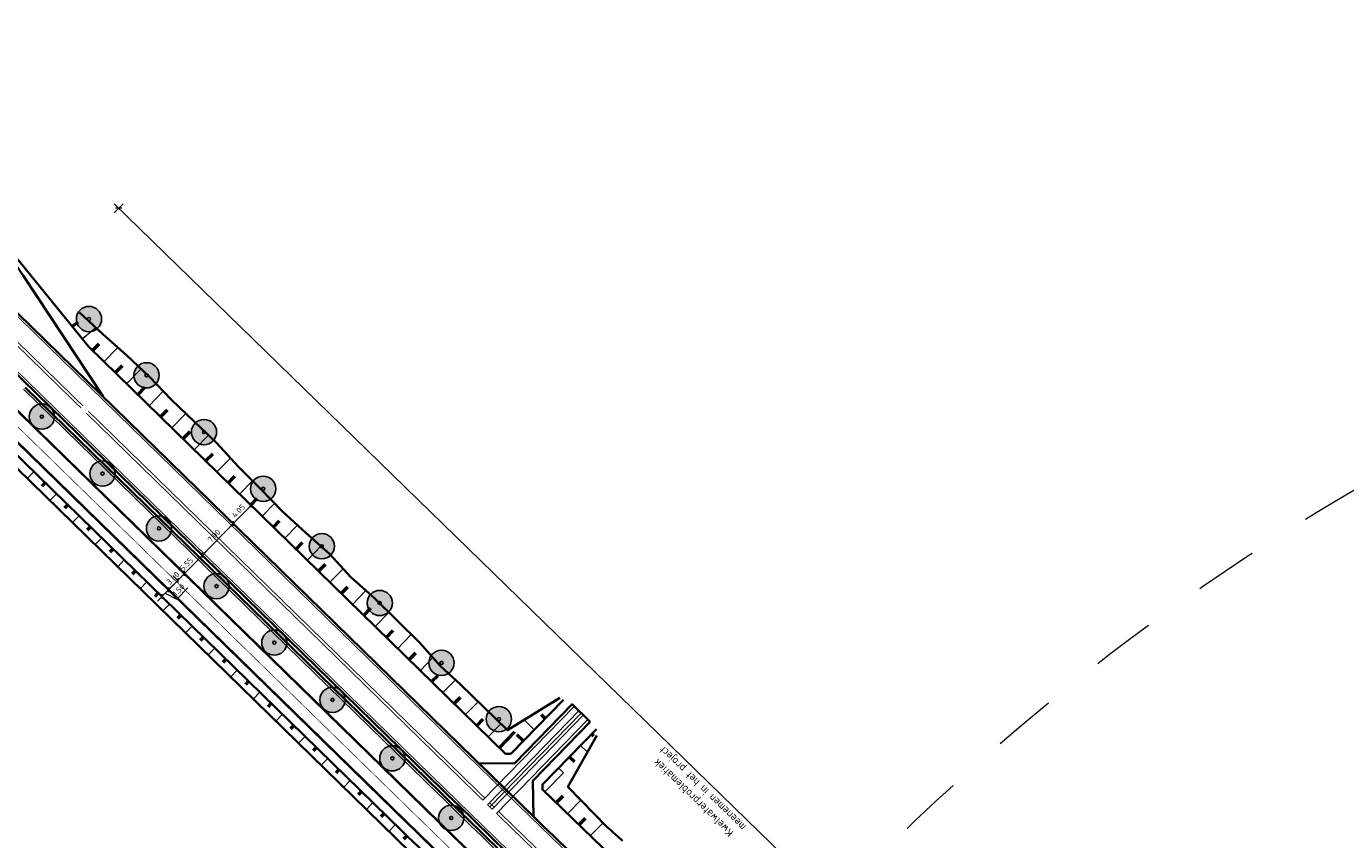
# Model space of a CAD drawing. Header units: metres. Extents: x 101623 to 104606, y 400821 to 405824.
# Tile 13 of 46: x 103831 to 104040, y 402815 to 402944. Entities that reach past the tile are written whole.
import ezdxf

# ---------------------------------------------------------------- set-up
doc = ezdxf.new("R2010")
doc.units = ezdxf.units.M
doc.header["$LTSCALE"] = 0.5
for name, pattern in [('NLCS-HIDDEN', [4, 2, -2]), ('VW-1-1_STREEP', [2, 1, -1]), ('VW-3-3_STREEP', [6, 3, -3]), ('VW-30-270_STREEP', [3, 0.3, -2.7])]:
    doc.linetypes.add(name, pattern=pattern)
doc.layers.get('Defpoints').update_dxf_attribs({"color": 4})
doc.layers.add('000___Hulplijn', color=150, linetype='Continuous', lineweight=13, plot=False)
for name, color, linetype, lineweight in [('B-WE-GR-BOOM-A', 63, 'Continuous', 25), ('B-WE-GR-BOOM-S', 253, 'Continuous', 25), ('N-WE-BV-GELEIDECONSTRUCTIE_GELEIDERAIL-G', 210, 'BV-GELEIDERAIL', 35), ('N-WE-GW-TALUD_KRUIN-G', 90, 'Continuous', 35), ('N-WE-GW-TALUD_TEEN-G', 90, 'Continuous', 35), ('N-WE-GW-TALUDARCERING-S', 90, 'Continuous', 25), ('N-WE-GW-TALUDARCERING_KORT-G', 90, 'Continuous', 50), ('N-WE-GW-TALUDARCERING_LANG-G', 90, 'Continuous', 18), ('N-WE-MO-DETAIL1-GN', 7, 'NLCS-HIDDEN', 13), ('N-WE-VH-KANTVERHARDING-G', 210, 'Continuous', 35), ('N-WE-VH-KANTVERHARDING-G_2', 4, 'Continuous', 35), ('N-WE-VW-MARKERING_LANGS_STREEP_11_015-G', 7, 'VW-1-1_STREEP', 35), ('N-WE-VW-MARKERING_LANGS_STREEP_30270_010-G', 7, 'VW-30-270_STREEP', 13), ('N-WE-VW-MARKERING_LANGS_STREEP_33_015-G', 7, 'VW-3-3_STREEP', 13), ('N-WE-VW-MARKERING_LANGS_STREEP_DOORGETROKKEN_010-G', 7, 'Continuous', 13), ('N-WE-VW-MARKERING_LANGS_STREEP_DOORGETROKKEN_015-G', 7, 'Continuous', 13), ('R-WE-GW-TALUDARCERING-S', 90, 'Continuous', 25), ('R-WE-GW-TALUDARCERING_KORT-G', 90, 'Continuous', 50), ('R-WE-GW-TALUDARCERING_LANG-G', 90, 'Continuous', 18), ('X-XX-AL-M', 7, 'Continuous', 18), ('X-XX-AL_BINDEND-M', 10, 'Continuous', 18)]:
    doc.layers.add(name, color=color, linetype=linetype, lineweight=lineweight)
doc.styles.add('NLCS-ISO-M500-T18', font='NLCS-ISO.ttf', dxfattribs={"height": 0.9})
doc.styles.add('NLCS-ISO-M500-T25', font='NLCS-ISO.ttf', dxfattribs={"height": 1.25})
doc.linetypes.add('BV-GELEIDERAIL', pattern='A,10,-3,[108,NLCS.shx,S=1,R=0,X=0,Y=0],-3', length=16)
doc.dimstyles.new('NLCS-M500-T18-SCHRAP_L2_H2', dxfattribs={"dimscale": 0.5, "dimtxt": 2.5, "dimasz": 1.008, "dimexe": 2, "dimexo": 2, "dimgap": 0.7, "dimtad": 1, "dimzin": 0, "dimdsep": 46, "dimtxsty": 'NLCS-ISO-M500-T18', "dimblk": 'OBLIQUE', "dimcen": 0, "dimdle": 2, "dimclrd": 256, "dimclre": 256, "dimclrt": 256, "dimazin": 0, "dimtfac": 1, "dimtdec": 3, "dimtofl": 0, "dimtmove": 0, "dimatfit": 3, "dimldrblk": 'OBLIQUE', "dimfxl": 2, "dimfxlon": 1, "dimtfillclr": 256, "dimtolj": 1, "dimtzin": 0, "dimlwd": -1, "dimlwe": -1, "dimarcsym": 0})
doc.dimstyles.new('NLCS-M500-T25-SCHRAP_L2_H2', dxfattribs={"dimscale": 0.5, "dimtxt": 2.5, "dimasz": 1.4, "dimexe": 2, "dimexo": 2, "dimgap": 0.7, "dimtad": 1, "dimzin": 0, "dimdsep": 46, "dimtxsty": 'NLCS-ISO-M500-T25', "dimblk": 'OBLIQUE', "dimcen": 0, "dimdle": 2, "dimclrd": 256, "dimclre": 256, "dimclrt": 256, "dimazin": 0, "dimtfac": 1, "dimtdec": 3, "dimtofl": 0, "dimtmove": 0, "dimatfit": 3, "dimldrblk": 'OBLIQUE', "dimfxl": 2, "dimfxlon": 1, "dimtfillclr": 256, "dimtolj": 1, "dimtzin": 0, "dimlwd": -1, "dimlwe": -1, "dimarcsym": 0})

# ---------------------------------------------------------------- blocks, each defined once
blk = doc.blocks.new('_Oblique')
at = {"color": 0, "linetype": 'ByBlock', "lineweight": -2}
blk.add_line((-0.5, -0.5), (0.5, 0.5), dxfattribs=at)
blk = doc.blocks.new('*D69')
at = {"layer": 'Defpoints', "color": 0, "transparency": 16777216}
for p in [(103863.8, 402865.04), (103864.12, 402864.73), (103859.23, 402859.72)]:
    blk.add_point(p, dxfattribs=at)
at = {"layer": 'X-XX-AL_BINDEND-M', "transparency": 16777216}
for p, q in [((103858.21, 402859.31), (103864.5, 402865.75)), ((103863.8, 402865.04), (103863.08, 402865.74)), ((103858.91, 402860.03), (103858.19, 402860.73))]:
    blk.add_line(p, q, dxfattribs=at)
at = {"layer": 'X-XX-AL_BINDEND-M', "transparency": 16777216, "xscale": 0.504, "yscale": 0.504, "zscale": 0.504}
for p, rotation in [((103863.8, 402865.04), 45.70057353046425), ((103858.91, 402860.03), 225.7005735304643)]:
    blk.add_blockref('_Oblique', p, dxfattribs=dict(at, rotation=rotation))
at = {"layer": 'X-XX-AL_BINDEND-M', "transparency": 16777216, "insert": (103860.78, 402863.09), "char_height": 0.9, "attachment_point": 5, "rotation": 45.7006, "style": 'NLCS-ISO-M500-T18'}
blk.add_mtext('\\A1;7.00', dxfattribs=at)
blk = doc.blocks.new('*D70')
at = {"layer": 'Defpoints', "color": 0, "transparency": 16777216}
for p in [(103866.35, 402868.2), (103866.63, 402867.94), (103864.12, 402864.73)]:
    blk.add_point(p, dxfattribs=at)
at = {"layer": 'X-XX-AL-M', "transparency": 16777216}
for p, q in [((103863.1, 402864.32), (103867.33, 402868.65)), ((103866.63, 402867.94), (103867.34, 402867.24)), ((103863.8, 402865.04), (103863.08, 402865.74))]:
    blk.add_line(p, q, dxfattribs=at)
at = {"layer": 'X-XX-AL-M', "transparency": 16777216, "xscale": 0.504, "yscale": 0.504, "zscale": 0.504}
for p, rotation in [((103866.63, 402867.94), 45.70057353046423), ((103863.8, 402865.04), 225.7005735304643)]:
    blk.add_blockref('_Oblique', p, dxfattribs=dict(at, rotation=rotation))
at = {"layer": 'X-XX-AL-M', "transparency": 16777216, "insert": (103864.64, 402867.04), "char_height": 0.9, "attachment_point": 5, "rotation": 45.7006, "style": 'NLCS-ISO-M500-T18'}
blk.add_mtext('\\A1;4.05', dxfattribs=at)
blk = doc.blocks.new('*D71')
at = {"layer": 'Defpoints', "color": 0, "transparency": 16777216}
for p in [(103859.23, 402859.72), (103855.03, 402856.05), (103855.16, 402855.93)]:
    blk.add_point(p, dxfattribs=at)
at = {"layer": 'X-XX-AL-M', "transparency": 16777216}
for p, q in [((103859.61, 402860.74), (103854.34, 402855.34)), ((103858.91, 402860.03), (103858.19, 402860.73)), ((103855.03, 402856.05), (103854.32, 402856.75))]:
    blk.add_line(p, q, dxfattribs=at)
at = {"layer": 'X-XX-AL-M', "transparency": 16777216, "xscale": 0.504, "yscale": 0.504, "zscale": 0.504}
for p, rotation in [((103858.91, 402860.03), 45.70057353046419), ((103855.03, 402856.05), 225.7005735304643)]:
    blk.add_blockref('_Oblique', p, dxfattribs=dict(at, rotation=rotation))
at = {"layer": 'X-XX-AL-M', "transparency": 16777216, "insert": (103856.4, 402858.6), "char_height": 0.9, "attachment_point": 5, "rotation": 45.7006, "style": 'NLCS-ISO-M500-T18'}
blk.add_mtext('\\A1;5.55', dxfattribs=at)
blk = doc.blocks.new('*D72')
at = {"layer": 'Defpoints', "color": 0, "transparency": 16777216}
for p in [(103856.21, 402857), (103853.57, 402854.55), (103853.76, 402854.36)]:
    blk.add_point(p, dxfattribs=at)
at = {"layer": 'X-XX-AL_BINDEND-M', "transparency": 16777216}
for p, q in [((103856.78, 402857.84), (103852.87, 402853.84)), ((103856.08, 402857.13), (103855.37, 402857.83)), ((103853.57, 402854.55), (103852.85, 402855.25))]:
    blk.add_line(p, q, dxfattribs=at)
at = {"layer": 'X-XX-AL_BINDEND-M', "transparency": 16777216, "xscale": 0.504, "yscale": 0.504, "zscale": 0.504}
for p, rotation in [((103856.08, 402857.13), 45.70057353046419), ((103853.57, 402854.55), 225.7005735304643)]:
    blk.add_blockref('_Oblique', p, dxfattribs=dict(at, rotation=rotation))
at = {"layer": 'X-XX-AL_BINDEND-M', "transparency": 16777216, "insert": (103854.25, 402856.4), "char_height": 0.9, "attachment_point": 5, "rotation": 45.7006, "style": 'NLCS-ISO-M500-T18'}
blk.add_mtext('\\A1;3.60', dxfattribs=at)
blk = doc.blocks.new('*D73')
at = {"layer": 'Defpoints', "color": 0, "transparency": 16777216}
for p in [(103853.76, 402854.36), (103852.52, 402853.48), (103852.52, 402853.48)]:
    blk.add_point(p, dxfattribs=at)
at = {"layer": 'X-XX-AL-M', "transparency": 16777216}
for p, q in [((103854.27, 402855.27), (103851.82, 402852.76)), ((103853.57, 402854.55), (103852.85, 402855.25)), ((103853.04, 402854.01), (103854.87, 402853.06)), ((103854.87, 402853.06), (103856.62, 402854.85)), ((103852.52, 402853.48), (103853.24, 402852.78))]:
    blk.add_line(p, q, dxfattribs=at)
at = {"layer": 'X-XX-AL-M', "transparency": 16777216, "xscale": 0.504, "yscale": 0.504, "zscale": 0.504}
for p, rotation in [((103852.52, 402853.48), 225.7005735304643), ((103853.57, 402854.55), 45.70057353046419)]:
    blk.add_blockref('_Oblique', p, dxfattribs=dict(at, rotation=rotation))
at = {"layer": 'X-XX-AL-M', "transparency": 16777216, "insert": (103855.17, 402854.51), "char_height": 0.9, "attachment_point": 5, "rotation": 45.7006, "style": 'NLCS-ISO-M500-T18'}
blk.add_mtext('\\A1;1.50', dxfattribs=at)
blk = doc.blocks.new('*U82')
at = {"layer": 'N-WE-GW-TALUDARCERING_KORT-G'}
for p, q in [((103834.04, 402871.51), (103833.52, 402870.97)), ((103837.62, 402868.01), (103837.1, 402867.48)), ((103841.2, 402864.52), (103840.68, 402863.99)), ((103844.78, 402861.03), (103844.26, 402860.49)), ((103848.36, 402857.54), (103847.83, 402857)), ((103851.94, 402854.05), (103851.41, 402853.51)), ((103855.52, 402850.55), (103854.99, 402850.02)), ((103859.09, 402847.06), (103858.57, 402846.53)), ((103862.67, 402843.57), (103862.15, 402843.03)), ((103866.25, 402840.08), (103865.73, 402839.54)), ((103869.83, 402836.59), (103869.31, 402836.05)), ((103873.41, 402833.09), (103872.88, 402832.56)), ((103876.99, 402829.6), (103876.46, 402829.07)), ((103880.56, 402826.11), (103880.04, 402825.57)), ((103884.14, 402822.62), (103883.62, 402822.08)), ((103887.72, 402819.13), (103887.2, 402818.59)), ((103891.3, 402815.63), (103890.78, 402815.1))]:
    blk.add_line(p, q, dxfattribs=at)
at = {"layer": 'N-WE-GW-TALUDARCERING_LANG-G'}
for p, q in [((103832.26, 402873.25), (103831.21, 402872.18)), ((103835.83, 402869.76), (103834.79, 402868.69)), ((103839.41, 402866.27), (103838.36, 402865.2)), ((103842.99, 402862.78), (103841.94, 402861.7)), ((103846.57, 402859.28), (103845.52, 402858.21)), ((103850.15, 402855.79), (103849.1, 402854.72)), ((103853.73, 402852.3), (103852.68, 402851.23)), ((103857.3, 402848.81), (103856.26, 402847.73)), ((103860.88, 402845.32), (103859.84, 402844.24)), ((103864.46, 402841.82), (103863.41, 402840.75)), ((103868.04, 402838.33), (103866.99, 402837.26)), ((103871.62, 402834.84), (103870.57, 402833.77)), ((103875.2, 402831.35), (103874.15, 402830.27)), ((103878.78, 402827.86), (103877.73, 402826.78)), ((103882.35, 402824.36), (103881.31, 402823.29)), ((103885.93, 402820.87), (103884.89, 402819.8)), ((103889.51, 402817.38), (103888.46, 402816.31))]:
    blk.add_line(p, q, dxfattribs=at)
blk = doc.blocks.new('*D113')
at = {"layer": 'Defpoints', "color": 0, "transparency": 16777216}
for p in [(103845.67, 402914.96), (103832.93, 402901.87), (104019.67, 402720.1)]:
    blk.add_point(p, dxfattribs=at)
at = {"layer": 'X-XX-AL-M', "transparency": 16777216}
for p, q in [((104033.13, 402732.5), (103844.95, 402915.65)), ((103844.97, 402914.24), (103846.37, 402915.67)), ((104031.71, 402732.48), (104033.11, 402733.91))]:
    blk.add_line(p, q, dxfattribs=at)
at = {"layer": 'X-XX-AL-M', "transparency": 16777216, "xscale": 0.7, "yscale": 0.7, "zscale": 0.7}
for p, rotation in [((103845.67, 402914.96), 135.7740179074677), ((104032.41, 402733.19), 315.7740179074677)]:
    blk.add_blockref('_Oblique', p, dxfattribs=dict(at, rotation=rotation))
at = {"layer": 'X-XX-AL-M', "transparency": 16777216, "insert": (103937.5, 402822.5), "char_height": 1.25, "width": 19.0385, "attachment_point": 5, "rotation": 135.774, "style": 'NLCS-ISO-M500-T25'}
blk.add_mtext('\\A1;Kwelwaterproblematiek meenemen in het project', dxfattribs=at)
blk = doc.blocks.new('*U114')
at = {"layer": 'R-WE-GW-TALUDARCERING_KORT-G'}
for p, q in [((103920.57, 402831.71), (103920.88, 402831.41)), ((103917.08, 402828.13), (103917.86, 402827.37)), ((103914.96, 402820.82), (103916.03, 402821.93)), ((103918.55, 402817.34), (103919.58, 402818.41))]:
    blk.add_line(p, q, dxfattribs=at)
at = {"layer": 'R-WE-GW-TALUDARCERING_LANG-G'}
for p, q in [((103918.82, 402829.92), (103919.92, 402828.86)), ((103913.16, 402822.56), (103916.1, 402825.6)), ((103915.33, 402826.35), (103916.1, 402825.6)), ((103916.76, 402819.08), (103918.85, 402821.25)), ((103920.35, 402815.61), (103922.36, 402817.69))]:
    blk.add_line(p, q, dxfattribs=at)
blk = doc.blocks.new('*U115')
at = {"layer": 'R-WE-GW-TALUDARCERING_KORT-G'}
for p, q in [((103838.31, 402896.21), (103839.27, 402896.99)), ((103841.55, 402892.41), (103842.61, 402893.49)), ((103845.13, 402888.92), (103846.26, 402890.08)), ((103848.71, 402885.42), (103849.86, 402886.61)), ((103852.28, 402881.93), (103853.39, 402883.06)), ((103855.86, 402878.44), (103856.99, 402879.59)), ((103859.44, 402874.95), (103860.56, 402876.1)), ((103863.02, 402871.45), (103864.06, 402872.52)), ((103866.6, 402867.96), (103867.61, 402869)), ((103870.18, 402864.47), (103871.15, 402865.47)), ((103873.76, 402860.98), (103874.8, 402862.05)), ((103877.33, 402857.49), (103878.43, 402858.6)), ((103880.91, 402853.99), (103881.94, 402855.04)), ((103884.49, 402850.5), (103885.58, 402851.62)), ((103888.07, 402847.01), (103889.15, 402848.12)), ((103891.65, 402843.52), (103892.7, 402844.6)), ((103895.23, 402840.03), (103896.19, 402841.01)), ((103898.81, 402836.53), (103899.8, 402837.56)), ((103902.38, 402833.04), (103903.39, 402834.07)), ((103913.21, 402834.2), (103912.64, 402834.76)), ((103905.96, 402829.55), (103908.42, 402832.07)), ((103909.72, 402830.62), (103908.71, 402831.61))]:
    blk.add_line(p, q, dxfattribs=at)
at = {"layer": 'R-WE-GW-TALUDARCERING_LANG-G'}
for p, q in [((103839.89, 402894.27), (103842.07, 402896.05)), ((103843.34, 402890.66), (103845.54, 402892.92)), ((103846.92, 402887.17), (103849.22, 402889.53)), ((103850.5, 402883.68), (103852.74, 402885.97)), ((103854.07, 402880.19), (103856.3, 402882.46)), ((103857.65, 402876.69), (103859.91, 402879.01)), ((103861.23, 402873.2), (103863.38, 402875.41)), ((103864.81, 402869.71), (103866.86, 402871.81)), ((103868.39, 402866.22), (103870.36, 402868.23)), ((103871.97, 402862.72), (103873.98, 402864.79)), ((103875.55, 402859.23), (103877.7, 402861.44)), ((103879.12, 402855.74), (103881.21, 402857.88)), ((103882.7, 402852.25), (103884.82, 402854.42)), ((103886.28, 402848.76), (103888.45, 402850.98)), ((103889.86, 402845.26), (103892.01, 402847.47)), ((103893.44, 402841.77), (103895.43, 402843.81)), ((103897.02, 402838.28), (103898.99, 402840.3)), ((103900.59, 402834.79), (103902.59, 402836.84)), ((103904.17, 402831.3), (103906.19, 402833.36)), ((103911.47, 402832.41), (103909.88, 402833.96))]:
    blk.add_line(p, q, dxfattribs=at)
blk = doc.blocks.new('*U128')
at = {"layer": 'N-WE-VH-KANTVERHARDING-G', "ltscale": 2, "flags": 128}
blk.add_lwpolyline([(-2, -17), (2, -17), (2, -4), (6, 0), (-6, 0), (-2, -4), (-2, -17)], dxfattribs=at)
blk = doc.blocks.new('SGR-BOOM_ARC-SO')
at = {"layer": 'B-WE-GR-BOOM-A'}
h = blk.add_hatch(color=256, dxfattribs=at)
h.dxf.hatch_style = 1
edge = h.paths.add_edge_path()
edge.add_arc((0, 0), 2, 0, 360)
at = {"color": 0, "linetype": 'ByBlock', "lineweight": -2}
for radius in [2, 0.25]:
    blk.add_circle((0, 0), radius, dxfattribs=at)

msp = doc.modelspace()

# ---------------------------------------------------------------- linework, layer by layer
at = {"layer": '000___Hulplijn', "ltscale": 2}
msp.add_line((103830.613, 402886.312), (103896.297, 402822.215), dxfattribs=at)
at = {"layer": '000___Hulplijn'}
for p, q in [((103917.811, 402836.092), (103903.356, 402821.235)), ((103918.528, 402835.394), (103904.072, 402820.538)), ((103918.886, 402835.045), (103904.431, 402820.189)), ((103919.245, 402834.697), (103904.789, 402819.84)), ((103919.961, 402833.999), (103905.506, 402819.143))]:
    msp.add_line(p, q, dxfattribs=at)
at = {"layer": '000___Hulplijn', "ltscale": 2, "flags": 128}
msp.add_lwpolyline([(103896.297, 402822.215, 0.0018987), (103923.6, 402795.774), (104005.392, 402717.162)], format="xyb", dxfattribs=at)
at = {"layer": 'N-WE-BV-GELEIDECONSTRUCTIE_GELEIDERAIL-G', "ltscale": 2, "flags": 128}
msp.add_lwpolyline([(103830.893, 402886.598), (103896.577, 402822.502, 0.0018987), (103923.877, 402796.062), (104005.669, 402717.451, 0.0001852), (104008.235, 402714.986, 0.0003704), (104009.523, 402713.752, 0.0007407), (104011.676, 402711.698, 0.0009259), (104013.407, 402710.057, 0.0012963), (104015.496, 402708.095, 0.0014815), (104017.337, 402706.385, 0.0018519), (104019.418, 402704.477, 0.002037), (104021.329, 402702.754, 0.0024074), (104023.427, 402700.894, 0.0025926), (104025.398, 402699.182, 0.0855094), (104096.499, 402656.618, 0.0022027), (104098.562, 402655.832, 0.002072), (104100.757, 402655.016, 0.0018107), (104102.811, 402654.27, 0.00168), (104105.027, 402653.484, 0.0014187), (104107.062, 402652.775, 0.001288), (104109.304, 402652.009, 0.0010267), (104111.298, 402651.337, 0.000896), (104113.582, 402650.578, 0.0006347), (104115.475, 402649.954, 0.000504), (104117.856, 402649.177, 0.0011047), (104124.181, 402647.134)], format="xyb", dxfattribs=at)
at = {"layer": 'N-WE-GW-TALUD_KRUIN-G', "flags": 128}
for points in [[(103748.47, 402955.014), (103890.57, 402816.347, 0.0018987), (103917.918, 402789.862), (103999.709, 402711.25)], [(103748.47, 402955.014), (103890.57, 402816.347, 0.0018987), (103917.918, 402789.862), (104014.286, 402697.24, 0.1099032), (104096.477, 402647.227, 0.0120204), (104165.87, 402625.481, -0.0128011), (104189.678, 402617.979, 0.0137144)], [(103921.341, 402832.502), (103912.763, 402823.712), (103912.773, 402822.93), (103931.914, 402804.427), (104013.707, 402725.814, 0.0001852), (104016.267, 402723.355, 0.0003704), (104017.543, 402722.133, 0.0007407), (104019.671, 402720.103, 0.0009259), (104021.371, 402718.492, 0.0012963), (104023.415, 402716.571, 0.0014815), (104025.206, 402714.908, 0.0018519), (104027.225, 402713.058, 0.002037), (104029.064, 402711.398, 0.0024074), (104031.08, 402709.612, 0.0025926), (104032.959, 402707.979, 0.0855094)]]:
    msp.add_lwpolyline(points, format="xyb", dxfattribs=at)
msp.add_lwpolyline([(103824.65, 402912.986), (103840.875, 402893.065), (103906.946, 402828.591), (103907.754, 402828.601), (103916.101, 402837.156)], dxfattribs=at)
at = {"layer": 'N-WE-GW-TALUD_TEEN-G', "flags": 128}
for points in [[(103747.422, 402953.94), (103889.523, 402815.273, 0.0018987), (103916.878, 402788.78), (103998.67, 402710.169)], [(103747.422, 402953.94), (103889.523, 402815.273, 0.0018987), (103916.878, 402788.78), (104013.247, 402696.159, 0.1099032), (104095.994, 402645.807, 0.0120204), (104165.456, 402624.039, -0.0128011), (104189.191, 402616.56, 0.0137144)]]:
    msp.add_lwpolyline(points, format="xyb", dxfattribs=at)
for points in [[(103839.491, 402898.438), (103843.161, 402895.039), (103846.895, 402891.707), (103850.542, 402888.285), (103853.988, 402884.657), (103857.615, 402881.215), (103861.223, 402877.753), (103864.615, 402874.069), (103868.142, 402870.525), (103871.619, 402866.929), (103875.329, 402863.571), (103879.051, 402860.227), (103882.446, 402856.547), (103886.175, 402853.209), (103889.751, 402849.714), (103893.293, 402846.184), (103896.645, 402842.461), (103899.742, 402839.599), (103907.257, 402832.324), (103915.505, 402837.476)], [(103921.407, 402831.501), (103916.799, 402823.337), (103923.04, 402816.998), (103923.247, 402816.813), (103923.579, 402816.509), (103923.993, 402816.149), (103924.731, 402815.476), (103925.456, 402814.79)]]:
    msp.add_lwpolyline(points, dxfattribs=at)
at = {"layer": 'N-WE-MO-DETAIL1-GN', "ltscale": 10}
msp.add_circle((104230.531, 402546.558), 375, dxfattribs=at)
at = {"layer": 'N-WE-VH-KANTVERHARDING-G', "ltscale": 2, "flags": 128}
for points in [[(103759.749, 402966.572), (103901.85, 402827.905, 0.0018987), (103929.109, 402801.506), (104010.901, 402722.894, 0.0001852), (104013.463, 402720.433, 0.0003704), (104014.743, 402719.207, 0.0007407), (104016.879, 402717.169, 0.0009259), (104018.59, 402715.547, 0.0012963), (104020.65, 402713.612, 0.0014815), (104022.459, 402711.932, 0.0018519), (104024.499, 402710.062, 0.002037), (104026.364, 402708.38, 0.0024074), (104028.408, 402706.568, 0.0025926)], [(103822.304, 402915.121, -0.0341234), (103830.57, 402904.28), (103843.203, 402885.135)], [(103896.961, 402822.895, 0.0018987), (103924.258, 402796.459), (104006.05, 402717.847)]]:
    msp.add_lwpolyline(points, format="xyb", dxfattribs=at)
msp.add_lwpolyline([(103754.86, 402961.562), (103896.961, 402822.895)], dxfattribs=at)
at = {"layer": 'N-WE-VH-KANTVERHARDING-G_2', "ltscale": 2, "flags": 128}
for points in [[(103752.032, 402958.664), (103894.132, 402819.997, 0.0018987), (103921.452, 402793.539), (104017.82, 402700.917, 0.1099032), (104098.119, 402652.055, 0.0120204), (104167.278, 402630.383, -0.0128011), (104191.335, 402622.803, 0.0137144)], [(103749.518, 402956.087), (103891.618, 402817.42, 0.0018987), (103918.957, 402790.943), (104015.325, 402698.322, 0.1099032), (104096.96, 402648.647, 0.0120204), (104166.284, 402626.923, -0.0128011), (104190.165, 402619.398, 0.0137144)]]:
    msp.add_lwpolyline(points, format="xyb", dxfattribs=at)
at = {"layer": 'N-WE-VW-MARKERING_LANGS_STREEP_11_015-G', "ltscale": 2, "const_width": 0.15, "flags": 128}
for points in [[(103828.989, 402893.801), (103839.724, 402883.325)], [(103829.303, 402894.123), (103840.038, 402883.647)]]:
    msp.add_lwpolyline(points, dxfattribs=at)
at = {"layer": 'N-WE-VW-MARKERING_LANGS_STREEP_30270_010-G', "ltscale": 2, "const_width": 0.1, "flags": 128}
msp.add_lwpolyline([(104266.736, 401930.649), (104266.584, 401931.47), (104266.147, 401934.377), (104265.742, 401937.187), (104265.396, 401940.246), (104264.998, 401943.228), (104264.67, 401946.288), (104264.375, 401949.24), (104263.642, 401956.947), (104263.635, 401957.021), (104263.253, 401961.045), (104262.676, 401967.053), (104261.464, 401978.839), (104259.846, 401993.818), (104259.213, 401999.841), (104258.499, 402005.893), (104257.831, 402011.709), (104256.785, 402020.692), (104256.101, 402026.543), (104255.379, 402032.509), (104254.629, 402038.447), (104253.902, 402044.384), (104253.161, 402050.325), (104252.327, 402056.423), (104251.526, 402062.39), (104249.38, 402076.912), (104247.208, 402091.631), (104244.917, 402106.5), (104242.698, 402121.19), (104240.879, 402133.528), (104239.741, 402142.076), (104238.705, 402150.875), (104238.219, 402155.456), (104237.126, 402165.79), (104235.586, 402180.628), (104234.186, 402192.635), (104232.843, 402204.412), (104231.456, 402216.19), (104229.64, 402231.178), (104228.209, 402240.31), (104226.279, 402251.92), (104225.783, 402254.828), (104224.724, 402261.028), (104223.338, 402269.732), (104222.041, 402278.375), (104221.223, 402284.423), (104220.599, 402290.371), (104220.078, 402296.304), (104219.651, 402302.135), (104219.478, 402305.432), (104219.043, 402317.17), (104219.043, 402329.098), (104218.954, 402341.152), (104218.836, 402353.118), (104218.797, 402354.47), (104218.413, 402367.993), (104217.778, 402382.933), (104216.848, 402397.916), (104216.165, 402409.967), (104215.774, 402415.843), (104215.507, 402421.771), (104215.545, 402424.619), (104215.705, 402427.745), (104216.013, 402430.781), (104216.632, 402433.583), (104217.403, 402436.579), (104218.605, 402439.656), (104221.108, 402444.787), (104223.897, 402450.009), (104228.017, 402456.956), (104228.767, 402458.221), (104231.575, 402462.943), (104237.932, 402473.23), (104239.476, 402475.676), (104242.633, 402480.807), (104245.77, 402485.814), (104250.548, 402493.439), (104257.354, 402504.48, 0.1602328), (104264.91, 402536.083, 0.0821175), (104256.935, 402567.72), (104242.196, 402601.556, 0.2315962), (104234.293, 402608.278), (104230.092, 402609.349, -0.0065845), (104217.227, 402612.811, -0.0137144), (104190.75, 402621.1, 0.0128011), (104166.781, 402628.653, -0.0120204), (104097.54, 402650.351, -0.1099032), (104016.573, 402699.62), (103920.204, 402792.241, -0.0018987), (103892.875, 402818.708), (103750.775, 402957.376, 0.0001042), (103747.198, 402960.864, 0.0002083), (103745.413, 402962.603, 0.0004167), (103742.436, 402965.496, 0.0005208), (103740.055, 402967.801, 0.0007292), (103737.194, 402970.557, 0.0008333), (103734.689, 402972.956, 0.0010417), (103731.869, 402975.635, 0.0011458), (103729.3, 402978.055, 0.0013542), (103726.493, 402980.672, 0.0014583), (103723.878, 402983.083, 0.0181422), (103691.262, 403010.871, 0.0014583), (103688.466, 403013.07, 0.0013542), (103685.436, 403015.426, 0.0011458), (103682.64, 403017.577, 0.0010417), (103679.547, 403019.936, 0.0008333), (103676.78, 403022.029, 0.0007292), (103673.605, 403024.416, 0.0005208), (103670.951, 403026.4, 0.0004167), (103667.622, 403028.88, 0.0002083), (103665.621, 403030.366, 0.0009626), (103628.496, 403057.812, -0.1093961), (103542.622, 403156.079, -0.009599), (103507.095, 403224.142), (103393.194, 403452.959, 0.0044758), (103380.997, 403476.92), (103341.052, 403553.689, 0.0257895), (103257.383, 403696.05, 0.0128393), (103156.343, 403841.051, 0.0243101), (103143.968, 403856.265, -0.0255656), (103130.994, 403872.296), (103125.427, 403879.944)], format="xyb", dxfattribs=at)
at = {"layer": 'N-WE-VW-MARKERING_LANGS_STREEP_33_015-G', "ltscale": 2, "const_width": 0.15, "flags": 128}
for points in [[(103364.437, 403538.722), (103526.039, 403214.08, 0.0001852), (103528.615, 403208.91, 0.0003704), (103529.904, 403206.33, 0.0007407), (103532.061, 403202.036, 0.0009259), (103533.797, 403198.61, 0.0012963), (103535.897, 403194.511, 0.0014815), (103537.752, 403190.938, 0.0018519), (103539.86, 403186.943, 0.002037), (103541.802, 403183.331, 0.0024074), (103543.951, 403179.418, 0.0025926), (103545.98, 403175.809, 0.0901685), (103634.859, 403069.705, 0.0025926), (103638.056, 403067.074, 0.0024074), (103641.531, 403064.273, 0.002037), (103644.747, 403061.727, 0.0018519), (103648.31, 403058.952, 0.0014815), (103651.502, 403056.499, 0.0012963), (103655.17, 403053.713, 0.0009259), (103658.239, 403051.404, 0.0007407), (103662.088, 403048.527, 0.0003704), (103664.402, 403046.805, 0.0001852), (103669.04, 403043.363, -0.0001042), (103673.056, 403040.383, -0.0002083), (103675.065, 403038.891, -0.0004167), (103678.411, 403036.399, -0.0005208), (103681.086, 403034.399, -0.0007292), (103684.29, 403031.99, -0.0008333), (103687.09, 403029.872, -0.0010417), (103690.224, 403027.482, -0.0011458), (103693.066, 403025.295, -0.0013542), (103696.15, 403022.898, -0.0014583), (103699.002, 403020.654, -0.0181422), (103732.308, 402992.279, -0.0014583), (103734.976, 402989.819, -0.0013542), (103737.832, 402987.155, -0.0011458), (103740.443, 402984.697, -0.0010417), (103743.3, 402981.982, -0.0008333), (103745.836, 402979.554, -0.0007292), (103748.723, 402976.773, -0.0005208), (103751.123, 402974.45, -0.0004167), (103754.115, 402971.542, -0.0002083), (103755.907, 402969.796, -0.0001042), (103759.487, 402966.304), (103901.588, 402827.637, 0.0018987), (103928.849, 402801.235), (104010.641, 402722.624, 0.0001852), (104013.203, 402720.162, 0.0003704), (104014.484, 402718.936, 0.0007407), (104016.621, 402716.897, 0.0009259), (104018.333, 402715.274, 0.0012963), (104020.394, 402713.338, 0.0014815), (104022.204, 402711.657, 0.0018519), (104024.247, 402709.785, 0.002037), (104026.113, 402708.1, 0.0024074), (104028.16, 402706.286, 0.0025926), (104030.075, 402704.623, 0.0855094), (104099.086, 402663.311, 0.0022027), (104101.089, 402662.547, 0.002072), (104103.229, 402661.751, 0.0018107), (104105.234, 402661.024, 0.00168), (104107.405, 402660.253, 0.0014187), (104109.401, 402659.558, 0.001288), (104111.608, 402658.804, 0.0010267), (104113.574, 402658.141, 0.000896), (104115.834, 402657.39, 0.0006347), (104117.71, 402656.773, 0.000504), (104120.077, 402655.999, 0.0062625), (104155.874, 402644.842, 0.0246529), (104203.77, 402633.104), (104232.557, 402627.536)], [(103406.439, 403440.319), (103520.444, 403211.294, 0.0001852), (103523.022, 403206.121, 0.0003704), (103524.315, 403203.532, 0.0007407), (103526.481, 403199.222, 0.0009259), (103528.227, 403195.775, 0.0012963), (103530.341, 403191.647, 0.0014815), (103532.214, 403188.041, 0.0018519), (103534.343, 403184.006, 0.002037), (103536.31, 403180.349, 0.0024074), (103538.487, 403176.383, 0.0025926), (103540.549, 403172.718, 0.0901685), (103630.863, 403064.899, 0.0025926), (103634.11, 403062.228, 0.0024074), (103637.632, 403059.388, 0.002037), (103640.888, 403056.811, 0.0018519), (103644.487, 403054.007, 0.0014815), (103647.709, 403051.532, 0.0012963), (103651.403, 403048.726, 0.0009259), (103654.49, 403046.403, 0.0007407), (103658.354, 403043.515, 0.0003704), (103660.675, 403041.788, 0.0001852), (103665.317, 403038.343, -0.0001042), (103669.331, 403035.365, -0.0002083), (103671.336, 403033.875, -0.0004167), (103674.673, 403031.389, -0.0005208), (103677.338, 403029.397, -0.0007292), (103680.528, 403026.999, -0.0008333), (103683.311, 403024.894, -0.0010417), (103686.424, 403022.52, -0.0011458), (103689.243, 403020.351, -0.0013542), (103692.3, 403017.974, -0.0014583), (103695.124, 403015.753, -0.0181422), (103728.084, 402987.672, -0.0014583), (103730.726, 402985.236, -0.0013542), (103733.558, 402982.596, -0.0011458), (103736.147, 402980.157, -0.0010417), (103738.986, 402977.46, -0.0008333), (103741.506, 402975.047, -0.0007292), (103744.381, 402972.278, -0.0005208), (103746.771, 402969.964, -0.0004167), (103749.755, 402967.064, -0.0002083), (103751.544, 402965.321, -0.0001042), (103755.122, 402961.831), (103897.223, 402823.164, 0.0018987), (103924.518, 402796.729), (104006.31, 402718.118, 0.0001852), (104008.876, 402715.653, 0.0003704), (104010.163, 402714.42, 0.0007407), (104012.313, 402712.368, 0.0009259), (104014.042, 402710.73, 0.0012963), (104016.127, 402708.771, 0.0014815), (104017.964, 402707.065, 0.0018519), (104020.041, 402705.162, 0.002037), (104021.945, 402703.443, 0.0024074), (104024.037, 402701.589, 0.0025926), (104026.001, 402699.884, 0.0855094), (104096.833, 402657.481, 0.0022027), (104098.888, 402656.697, 0.002072), (104101.076, 402655.884, 0.0018107), (104103.124, 402655.141, 0.00168), (104105.333, 402654.356, 0.0014187), (104107.364, 402653.65, 0.001288), (104109.601, 402652.885, 0.0010267), (104111.591, 402652.214, 0.000896), (104113.872, 402651.456, 0.0006347), (104115.763, 402650.833, 0.000504), (104118.143, 402650.056, 0.0087599), (104168.499, 402634.636, -0.0128011), (104192.772, 402626.988, 0.019357), (104229.804, 402615.851, 0.019357)]]:
    msp.add_lwpolyline(points, format="xyb", dxfattribs=at)
at = {"layer": 'N-WE-VW-MARKERING_LANGS_STREEP_DOORGETROKKEN_010-G', "ltscale": 2, "const_width": 0.1, "flags": 128}
for points in [[(103751.927, 402958.556), (103894.028, 402819.889, 0.0018987), (103921.348, 402793.431), (104017.716, 402700.809, 0.1099032), (104098.071, 402651.913, 0.0120204), (104167.236, 402630.238, -0.0128011), (104191.286, 402622.661, 0.0137144)], [(103749.622, 402956.195), (103891.723, 402817.527, 0.0018987), (103919.061, 402791.052), (104015.429, 402698.43, 0.1099032), (104097.008, 402648.789, 0.0120204), (104166.326, 402627.067, -0.0128011), (104190.214, 402619.54, 0.0137144)]]:
    msp.add_lwpolyline(points, format="xyb", dxfattribs=at)
at = {"layer": 'N-WE-VW-MARKERING_LANGS_STREEP_DOORGETROKKEN_015-G', "ltscale": 2, "const_width": 0.15, "flags": 128}
for points in [[(103840.868, 402882.838), (103899.562, 402825.561, 0.0002868), (103903.67, 402821.558, 0.0002868)], [(103840.553, 402882.516), (103899.248, 402825.239, 0.0002868), (103903.356, 402821.235, 0.0002868)], [(103904.072, 402820.538, 0.00005), (103904.789, 402819.84, 0.00005)], [(103904.386, 402820.86, 0.00005), (103905.103, 402820.163, 0.00005)], [(103905.506, 402819.143, 0.0014619), (103926.528, 402798.82), (103954.246, 402772.18)], [(103905.82, 402819.466, 0.0014619), (103926.839, 402799.145), (103954.557, 402772.504)]]:
    msp.add_lwpolyline(points, format="xyb", dxfattribs=at)

# ---------------------------------------------------------------- block references
at = {"layer": 'B-WE-GR-BOOM-S'}
for p in [(103840.972, 402897.41), (103850.092, 402888.504), (103833.514, 402881.965), (103859.185, 402879.519), (103843.126, 402872.945), (103868.563, 402870.54), (103852.058, 402864.268), (103877.84, 402861.443), (103861.163, 402855.128), (103887.006, 402852.46), (103870.319, 402846.193), (103896.784, 402842.983), (103879.532, 402837.136), (103905.882, 402834.082), (103889.01, 402827.878), (103898.324, 402818.437)]:
    msp.add_blockref('SGR-BOOM_ARC-SO', p, dxfattribs=at)
at = {"layer": 'N-WE-GW-TALUDARCERING-S'}
msp.add_blockref('*U82', (0, 0), dxfattribs=at)
at = {"layer": 'N-WE-VH-KANTVERHARDING-G', "ltscale": 2, "rotation": 135.7834894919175}
msp.add_blockref('*U128', (103907.031, 402822.861), dxfattribs=at)
at = {"layer": 'R-WE-GW-TALUDARCERING-S'}
for name in ['*U115', '*U114']:
    msp.add_blockref(name, (0, 0), dxfattribs=at)

# ---------------------------------------------------------------- dimensions: what is measured, and where the dimension line sits
at = {"layer": 'X-XX-AL-M'}
dim = msp.add_aligned_dim(p1=(104019.671, 402720.103), p2=(103832.928, 402901.867), distance=-18.267, text='Kwelwaterproblematiek meenemen in het project', dimstyle='NLCS-M500-T25-SCHRAP_L2_H2', dxfattribs=at)
dim.commit()
dim.dimension.update_dxf_attribs({"geometry": '*D113', "text_midpoint": (103937.503, 402822.496)})
for base, p1, p2, picture, middle in [((103866.627, 402867.935), (103864.116, 402864.727), (103866.352, 402868.204), '*D70', (103864.641, 402867.045)), ((103855.034, 402856.055), (103859.227, 402859.717), (103855.161, 402855.93), '*D71', (103856.399, 402858.599)), ((103852.52, 402853.478), (103853.76, 402854.363), (103852.517, 402853.481), '*D73', (103854.543, 402853.869))]:
    dim = msp.add_linear_dim(base=base, p1=p1, p2=p2, angle=225.70057, dimstyle='NLCS-M500-T18-SCHRAP_L2_H2', override={"dimtmove": 1}, dxfattribs=at)
    dim.commit()
    dim.dimension.update_dxf_attribs({"geometry": picture, "text_midpoint": middle})
at = {"layer": 'X-XX-AL_BINDEND-M'}
dim = msp.add_aligned_dim(p1=(103859.227, 402859.717), p2=(103864.116, 402864.727), distance=0.443, dimstyle='NLCS-M500-T18-SCHRAP_L2_H2', dxfattribs=at)
dim.commit()
dim.dimension.update_dxf_attribs({"geometry": '*D69', "text_midpoint": (103860.782, 402863.09)})
dim = msp.add_linear_dim(base=(103853.567, 402854.552), p1=(103856.209, 402857.004), p2=(103853.76, 402854.363), angle=225.70057, dimstyle='NLCS-M500-T18-SCHRAP_L2_H2', override={"dimtmove": 1}, dxfattribs=at)
dim.commit()
dim.dimension.update_dxf_attribs({"geometry": '*D72', "text_midpoint": (103854.252, 402856.399)})

doc.saveas('drawing.dxf')
